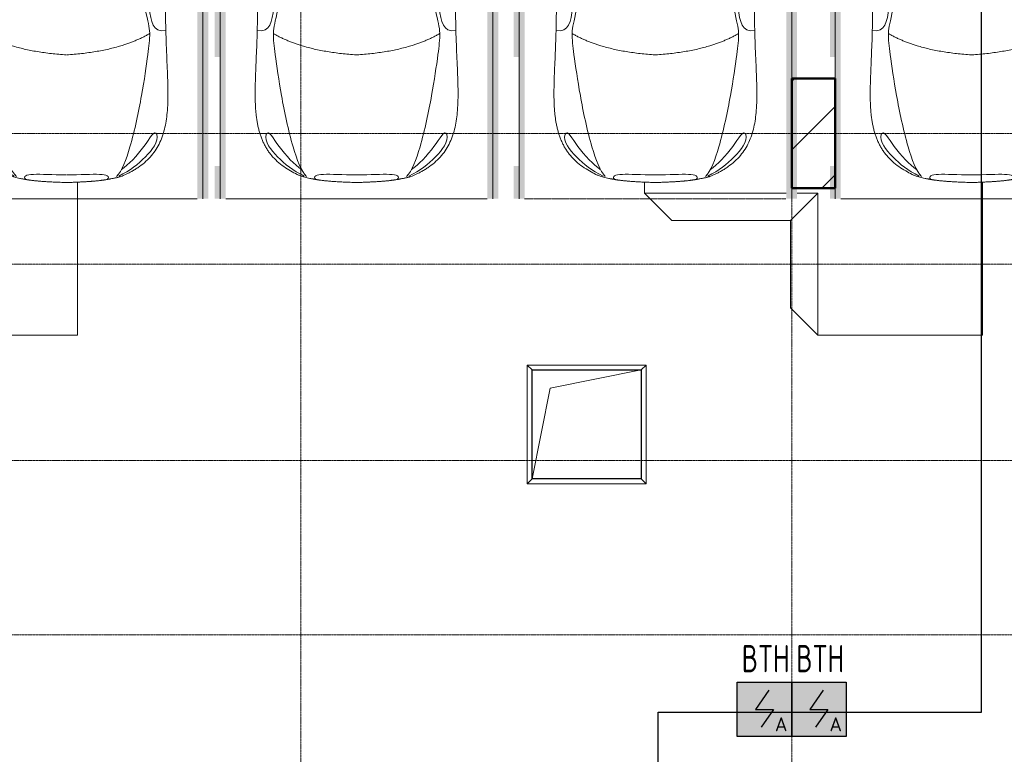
# Model space of a CAD drawing. Header units: millimetres. Extents: x -135639 to 224623, y -383017 to -59102.
# Tile 214 of 256: x 125615 to 134644, y -326312 to -319573. Entities that reach past the tile are written whole.
import ezdxf
from ezdxf.enums import TextEntityAlignment as Align

# ---------------------------------------------------------------- set-up
doc = ezdxf.new("R2010")
doc.units = ezdxf.units.MM
for name, pattern in [('CONTINOUS', [0]), ('Линия сетки', [25, 20, -2.5, 0, -2.5]), ('Невидимые', [5, 3, -2]), ('Штрих_3_3_', [6, 3, -3])]:
    doc.linetypes.add(name, pattern=pattern)
for name, color, linetype, lineweight in [('A-000-M_MASS', 7, 'Continuous', 18), ('A-200-M_WALL_INT', 7, 'Continuous', 18), ('A-314-M_WINDOW', 7, 'Continuous', 18), ('C-953-M_PARKING', 7, 'Continuous', 18), ('C-953-MH_PARKING', 7, 'Невидимые', 18), ('S-160-M_FOUND', 7, 'Continuous', 18), ('S-280-M_COLUMN', 7, 'Continuous', 18), ('S-280-M_STRUCT_FRAME', 7, 'Continuous', 18), ('Z-030-M_GRID', 7, 'Continuous', 9), ('ПС', 7, 'Continuous', 40), ('СС-011-ПОЖ-СИГНАЛИЗАЦИЯ', 1, 'Continuous', 30)]:
    doc.layers.add(name, color=color, linetype=linetype, lineweight=lineweight)
doc.styles.add('1111', font='isocpeur.ttf')

# ---------------------------------------------------------------- blocks, each defined once
blk = doc.blocks.new('A_PAR_Parking - M-V2-B2_-11_400_')
at = {"layer": 'C-953-M_PARKING', "true_color": 0xf7f9fb}
blk.add_hatch(color=7, dxfattribs=at).paths.add_polyline_path([(-50, 2650), (-1300, 2650), (-1300, 2600), (-1250, 2600), (-1250, 1600), (-1300, 1600), (-1300, -1350), (-1250, -1350), (-1250, -2350), (-1300, -2350), (-1300, -2650), (-1200, -2650), (-1200, 2600), (1200, 2600), (1200, -2650), (1300, -2650), (1300, 2650), (80.9, 2650)])
at = {"layer": 'A-000-M_MASS', "color": 253, "true_color": 0xaaaaaa}
for p, q in [((-853.2, -716.7), (-993.1, -639.1)), ((-906.1, -687.4), (-993.1, -639.1)), ((853.2, -716.7), (993.1, -639.1)), ((993.1, -639.1), (906.1, -687.4))]:
    blk.add_line(p, q, dxfattribs=at)
for centre, start, end in [((-1010.2, -677.7), 66.06953, 136.58163), ((1010.2, -677.7), 43.41837, 113.93047)]:
    blk.add_arc(centre, 42.2, start, end, dxfattribs=at)
for points, knots in [([(0, 2003.8), (-45, 2003.7), (-131.8, 2001.4), (-251.9, 1990.7), (-361.8, 1973.6), (-494.8, 1942.4), (-606.8, 1899.6), (-686.2, 1853.3), (-726.1, 1824.5), (-753.4, 1801.8), (-773.8, 1781.9), (-788.8, 1765.5), (-799.4, 1753.1), (-809.5, 1740.4), (-818.9, 1727.5), (-827.7, 1714.4), (-836.1, 1701.2), (-843.9, 1687.9), (-851.2, 1674.4), (-857.9, 1660.8), (-864.3, 1647.2), (-870.2, 1633.6), (-875.7, 1619.8), (-880.7, 1606), (-885.4, 1592.2), (-889.8, 1578.4), (-893.7, 1564.6), (-897.4, 1550.8), (-900.7, 1537.2), (-903.9, 1523.6), (-906.6, 1510.1), (-909.2, 1496.6), (-911.6, 1483.4), (-913.8, 1470.2), (-915.7, 1457.2), (-917.5, 1444.4), (-919.2, 1431.8), (-920.9, 1419.4), (-922.8, 1403.2), (-925.1, 1383.5), (-927.6, 1360.8), (-929.8, 1338.8), (-931.7, 1317.6), (-934, 1290), (-936.3, 1256.7), (-938.2, 1217.6), (-939.4, 1178.6), (-940, 1138.8), (-940, 1097.3), (-939.6, 1053.4), (-938.7, 1006.6), (-937.5, 956.3), (-936, 902.1), (-934.3, 843.5), (-932.5, 780), (-929.8, 688.2), (-926.5, 558.6), (-922.7, 375.9), (-918.9, 163.4), (-914.9, -81.7), (-911.4, -315.4), (-908.5, -521.3), (-906.9, -630.9), (-906.1, -687.4)], [0, 0, 0, 0, 0.02381, 0.047619, 0.071429, 0.095238, 0.142857, 0.166667, 0.178571, 0.190476, 0.202381, 0.208333, 0.214286, 0.220238, 0.22619, 0.232143, 0.238095, 0.244048, 0.25, 0.255952, 0.261905, 0.267857, 0.27381, 0.279762, 0.285714, 0.291667, 0.297619, 0.303571, 0.309524, 0.315476, 0.321429, 0.327381, 0.333333, 0.339286, 0.345238, 0.35119, 0.357143, 0.363095, 0.369048, 0.380952, 0.392857, 0.404762, 0.416667, 0.428571, 0.452381, 0.47619, 0.5, 0.52381, 0.547619, 0.571429, 0.595238, 0.619048, 0.642857, 0.666667, 0.690476, 0.714286, 0.761905, 0.809524, 0.857143, 0.904762, 0.952381, 0.97619, 1, 1, 1, 1]), ([(906.1, -687.4), (906.9, -630.9), (908.5, -521.3), (910.7, -366.9), (912.8, -221.9), (915.6, -40.8), (918.9, 163.4), (922.7, 375.9), (926.5, 558.6), (929.8, 688.2), (932.5, 780), (935, 864.7), (937.7, 958.2), (939.4, 1038.8), (940, 1097.3), (940, 1138.8), (939.4, 1178.6), (938.2, 1217.6), (936.6, 1250.1), (934.9, 1276.7), (932.9, 1303.6), (930.5, 1331.5), (927.6, 1360.8), (925.1, 1383.5), (922.8, 1403.2), (920.9, 1419.4), (919.2, 1431.8), (917.5, 1444.4), (915.7, 1457.2), (913.8, 1470.2), (911.6, 1483.4), (909.2, 1496.6), (906.6, 1510.1), (903.9, 1523.6), (900.7, 1537.2), (897.4, 1550.8), (893.7, 1564.6), (889.8, 1578.4), (885.4, 1592.2), (880.7, 1606), (875.7, 1619.8), (870.2, 1633.6), (864.3, 1647.2), (857.9, 1660.8), (851.2, 1674.4), (843.9, 1687.9), (836.1, 1701.2), (827.7, 1714.4), (818.9, 1727.5), (809.5, 1740.4), (799.4, 1753.1), (788.8, 1765.5), (773.8, 1781.9), (753.4, 1801.8), (726.1, 1824.5), (686.2, 1853.3), (629.5, 1886.4), (550.8, 1921), (461.5, 1950.2), (361.8, 1973.6), (251.9, 1990.7), (131.8, 2001.4), (45, 2003.7), (0, 2003.8)], [0, 0, 0, 0, 0.02381, 0.047619, 0.071429, 0.095238, 0.142857, 0.190476, 0.238095, 0.285714, 0.309524, 0.333333, 0.380952, 0.428571, 0.452381, 0.47619, 0.5, 0.52381, 0.547619, 0.559524, 0.571429, 0.595238, 0.607143, 0.619048, 0.630952, 0.636905, 0.642857, 0.64881, 0.654762, 0.660714, 0.666667, 0.672619, 0.678571, 0.684524, 0.690476, 0.696429, 0.702381, 0.708333, 0.714286, 0.720238, 0.72619, 0.732143, 0.738095, 0.744048, 0.75, 0.755952, 0.761905, 0.767857, 0.77381, 0.779762, 0.785714, 0.791667, 0.797619, 0.809524, 0.821429, 0.833333, 0.857143, 0.880952, 0.904762, 0.928571, 0.952381, 0.97619, 1, 1, 1, 1]), ([(-643, 1534.6), (-731.6, 1765.4), (-468.2, 1854.8), (-203.3, 1891), (-1.9, 1901.6)], [0, 0, 0, 0, 0.867049, 1.684227, 1.684227, 1.684227, 1.684227]), ([(643, 1534.6), (731.6, 1765.4), (468.2, 1854.8), (203.3, 1891), (1.9, 1901.6)], [0, 0, 0, 0, 0.867049, 1.684227, 1.684227, 1.684227, 1.684227]), ([(-643, 1534.6), (-569.6, 1622.1), (-348.5, 1664.3), (-124, 1672.4), (-1.9, 1676.2)], [0, 0, 0, 0, 0.616728, 1.242165, 1.242165, 1.242165, 1.242165]), ([(643, 1534.6), (569.6, 1622.1), (348.5, 1664.3), (124, 1672.4), (1.9, 1676.2)], [0, 0, 0, 0, 0.616728, 1.242165, 1.242165, 1.242165, 1.242165]), ([(-908.3, -1105.9), (-792, -1130), (-753.2, -859.4), (-662.6, -332.1), (-655.4, 196.5), (-660.5, 684.2), (-662.6, 1068.4), (-763.9, 1442.7), (-816.5, 1156.9), (-841.5, 605.2), (-856.7, 17.5), (-856.5, -453.9), (-853.2, -716.7)], [0, 0, 0, 0, 1.013953, 2.476159, 4.172855, 5.704608, 7.082231, 8.244161, 9.589947, 11.154659, 12.917121, 14.362976, 14.362976, 14.362976, 14.362976]), ([(908.3, -1105.9), (792, -1130), (753.2, -859.4), (662.6, -332.1), (655.4, 196.5), (660.5, 684.2), (662.6, 1068.4), (763.9, 1442.7), (816.5, 1156.9), (841.5, 605.2), (856.7, 17.5), (856.5, -453.9), (853.2, -716.7)], [0, 0, 0, 0, 1.013953, 2.476159, 4.172855, 5.704608, 7.082231, 8.244161, 9.589947, 11.154659, 12.917121, 14.362976, 14.362976, 14.362976, 14.362976]), ([(-459.4, -2446), (-507.5, -2397.9), (-600.9, -2146.6), (-695.8, -1683.9), (-743.6, -1354.1), (-774.1, -1106.3), (-734.1, -996.4), (-659.8, -552.2), (-618, -522.3), (-447.3, -564.9), (-233.6, -590.3), (-1.9, -601.6)], [0, 0, 0, 0, 0.884172, 2.058368, 3.212407, 3.977765, 4.871213, 5.547774, 6.288901, 6.772879, 7.454401, 7.454401, 7.454401, 7.454401]), ([(459.4, -2446), (507.5, -2397.9), (600.9, -2146.6), (695.8, -1683.9), (743.6, -1354.1), (774.1, -1106.3), (734.1, -996.4), (659.8, -552.2), (618, -522.3), (447.3, -564.9), (233.6, -590.3), (1.9, -601.6)], [0, 0, 0, 0, 0.884172, 2.058368, 3.212407, 3.977765, 4.871213, 5.547774, 6.288901, 6.772879, 7.454401, 7.454401, 7.454401, 7.454401]), ([(-1040.9, -648.7), (-1044.8, -652.2), (-1049.7, -657.8), (-1054.1, -666.1), (-1056.4, -672.8), (-1057.9, -679.9), (-1058.6, -689.7), (-1057.4, -702.8), (-1052.9, -719.4), (-1043.2, -742.4), (-1025.9, -770.7), (-999.5, -802.9), (-970.5, -831.6), (-944.5, -852.7), (-923.4, -867.2), (-912.9, -873.5), (-907.6, -876.4)], [0, 0, 0, 0, 0.066667, 0.1, 0.133333, 0.166667, 0.2, 0.266667, 0.333333, 0.4, 0.533333, 0.65, 0.766667, 0.883333, 0.941667, 1, 1, 1, 1]), ([(907.6, -876.4), (913.6, -873), (925.6, -865.8), (943.7, -853.1), (961.5, -838.8), (984.6, -818.2), (1011.1, -789.9), (1035.9, -755.8), (1052.2, -723.5), (1057.8, -701.7), (1058.4, -688.2), (1058, -681.7), (1057.1, -675.4), (1055.3, -669.5), (1052.9, -663.7), (1048.7, -656.6), (1044.3, -651.7), (1040.9, -648.7)], [0, 0, 0, 0, 0.066667, 0.133333, 0.2, 0.266667, 0.4, 0.533333, 0.65, 0.766667, 0.795833, 0.825, 0.854167, 0.883333, 0.9125, 0.941667, 1, 1, 1, 1]), ([(-907.6, -876.4), (-907.6, -970.2), (-910.8, -1145), (-918.8, -1336.6), (-924.8, -1476.4), (-927.8, -1558.8), (-929.3, -1621.9), (-929.8, -1660.3), (-929.9, -1690.3), (-929.8, -1712.5), (-929.5, -1734.4), (-929, -1756), (-928.2, -1777.3), (-926.9, -1805.3), (-924.7, -1839.6), (-921, -1879.7), (-916.1, -1918.7), (-909.8, -1956.8), (-902.2, -1993.9), (-893.1, -2030.1), (-882.3, -2065.3), (-869.9, -2099.5), (-855.6, -2132.7), (-839.5, -2164.7), (-821.4, -2195.7), (-801.3, -2225.4), (-771.5, -2263.5), (-728.6, -2307.9), (-667.7, -2355.8), (-604, -2396.4), (-554, -2422.5), (-519.1, -2437.8), (-496.1, -2446.4), (-474.3, -2452.9), (-452.2, -2458.2), (-432, -2462.2), (-414, -2465.5), (-401.8, -2467.8), (-391.4, -2469.7), (-383.1, -2471.3), (-375.8, -2472.6), (-369.6, -2473.7), (-364.7, -2474.5), (-359.6, -2475.4), (-354.3, -2476.2), (-348.8, -2477.1), (-342.9, -2477.9), (-336.8, -2478.8), (-328.3, -2480), (-317.9, -2481.3), (-305.4, -2482.8), (-293.3, -2484.2), (-280.2, -2485.5), (-266.2, -2486.8), (-251.1, -2488.2), (-234.9, -2489.5), (-217.6, -2490.8), (-199, -2492.1), (-179.2, -2493.3), (-158.1, -2494.6), (-135.4, -2495.8), (-111.4, -2496.9), (-85.9, -2498), (-49.5, -2499.5), (-19.9, -2500.5), (0.9, -2501.1)], [0, 0, 0, 0, 0.081633, 0.163265, 0.204082, 0.244898, 0.265306, 0.285714, 0.295918, 0.306122, 0.316327, 0.326531, 0.336735, 0.346939, 0.367347, 0.387755, 0.408163, 0.428571, 0.44898, 0.469388, 0.489796, 0.510204, 0.530612, 0.55102, 0.571429, 0.591837, 0.612245, 0.653061, 0.693878, 0.734694, 0.77551, 0.795918, 0.816327, 0.836735, 0.857143, 0.877551, 0.887755, 0.897959, 0.903061, 0.908163, 0.913265, 0.915816, 0.918367, 0.920918, 0.923469, 0.92602, 0.928571, 0.931122, 0.933673, 0.938776, 0.942602, 0.946429, 0.950255, 0.954082, 0.957908, 0.961735, 0.965561, 0.969388, 0.973214, 0.977041, 0.980867, 0.984694, 0.98852, 0.992347, 1, 1, 1, 1]), ([(0.9, -2501.1), (14.8, -2500.7), (41.6, -2499.8), (79, -2498.3), (107.6, -2497.1), (129.2, -2496), (144.8, -2495.2), (159.7, -2494.4), (173.9, -2493.6), (187.6, -2492.8), (205, -2491.6), (221.3, -2490.5), (236.5, -2489.3), (247.5, -2488.4), (257.9, -2487.5), (267.8, -2486.6), (277.2, -2485.7), (289.3, -2484.5), (303.2, -2483), (315.9, -2481.5), (325.4, -2480.3), (332.1, -2479.4), (338.4, -2478.5), (344.6, -2477.7), (350.4, -2476.8), (357.8, -2475.6), (364.7, -2474.5), (371.2, -2473.4), (377.4, -2472.3), (384.7, -2471), (393, -2469.4), (403.4, -2467.5), (415.6, -2465.2), (429.1, -2462.7), (441.7, -2460.2), (453.5, -2457.8), (464.8, -2455.2), (475.8, -2452.4), (486.8, -2449.3), (501.5, -2444.6), (520.6, -2437.4), (546.8, -2425.9), (575.5, -2411.6), (605.9, -2394.8), (637.3, -2375.6), (679.2, -2347.3), (729.9, -2307.4), (781.3, -2254), (823.6, -2195.7), (857.7, -2132.6), (884.2, -2065.2), (910.5, -1970), (929.2, -1835.4), (931.7, -1681.2), (927.8, -1538.8), (921.6, -1386.8), (911.9, -1176.7), (907.6, -981.8), (907.6, -876.4)], [0, 0, 0, 0, 0.005102, 0.010204, 0.015306, 0.017857, 0.020408, 0.022959, 0.02551, 0.028061, 0.030612, 0.035714, 0.038265, 0.040816, 0.043367, 0.045918, 0.048469, 0.05102, 0.056122, 0.061224, 0.063776, 0.066327, 0.068878, 0.071429, 0.07398, 0.076531, 0.081633, 0.084184, 0.086735, 0.091837, 0.096939, 0.102041, 0.112245, 0.122449, 0.132653, 0.142857, 0.153061, 0.163265, 0.173469, 0.183673, 0.204082, 0.22449, 0.244898, 0.265306, 0.285714, 0.306122, 0.346939, 0.387755, 0.428571, 0.469388, 0.510204, 0.55102, 0.632653, 0.72449, 0.770408, 0.816327, 0.908163, 1, 1, 1, 1]), ([(-479.6, -2441.4), (-586, -2391.8), (-718.7, -2282.7), (-847.3, -2127.6), (-828.4, -2057)], [0, 0, 0, 0, 0.53668, 1.024735, 1.024735, 1.024735, 1.024735]), ([(-828.4, -2057), (-802.6, -2015.7), (-728.3, -2173.2), (-566.1, -2339.3), (-504.9, -2380.6)], [0, 0, 0, 0, 0.497572, 1.022643, 1.022643, 1.022643, 1.022643]), ([(479.6, -2441.4), (586, -2391.8), (718.7, -2282.7), (847.3, -2127.6), (828.4, -2057)], [0, 0, 0, 0, 0.53668, 1.024735, 1.024735, 1.024735, 1.024735]), ([(828.4, -2057), (802.6, -2015.7), (728.3, -2173.2), (566.1, -2339.3), (504.9, -2380.6)], [0, 0, 0, 0, 0.497572, 1.022643, 1.022643, 1.022643, 1.022643])]:
    blk.add_open_spline(points, degree=3, knots=knots, dxfattribs=at)
for points, degree in [([(-599.3, -190.1), (-592, -24.4), (-575.2, 588.2), (-560, 1389.4)], 3), ([(599.3, -190.1), (592, -24.4), (575.2, 588.2), (560, 1389.4)], 3), ([(-1.9, -1329.8), (-478.1, -1299.2), (-761.9, -1135.3)], 2), ([(1.9, -1329.8), (478.1, -1299.2), (761.9, -1135.3)], 2), ([(-376.2, -2469.9), (-425, -2411.7), (-256.6, -2425), (-1.9, -2431.6)], 3), ([(376.2, -2469.9), (425, -2411.7), (256.6, -2425), (1.9, -2431.6)], 3)]:
    blk.add_open_spline(points, degree=degree, dxfattribs=at)
at = {"layer": 'C-953-M_PARKING', "color": 253, "true_color": 0xaaaaaa}
for p, q in [((1250, 2650), (-1250, 2650)), ((-1250, 2650), (-1250, -2650)), ((1250, -2650), (1250, 2650)), ((825.8, 2443.3), (822.1, 2433.8)), ((833.1, 2445.9), (825.8, 2443.3)), ((846, 2445.9), (833.1, 2445.9)), ((854.6, 2444.9), (846, 2445.9)), ((861.1, 2441.8), (854.6, 2444.9)), ((865.9, 2436.9), (861.1, 2441.8)), ((1046.1, 2442.4), (1041.4, 2437.3)), ((1051.3, 2445.1), (1046.1, 2442.4)), ((1057.5, 2445.9), (1051.3, 2445.1)), ((1071.8, 2445.9), (1057.5, 2445.9)), ((1075.5, 2445.3), (1071.8, 2445.9)), ((1071.8, 2445.9), (1075.5, 2445.3)), ((1079, 2443.3), (1075.5, 2445.3)), ((1075.5, 2445.3), (1079, 2443.3)), ((1081.6, 2439.5), (1079, 2443.3)), ((1079, 2443.3), (1081.6, 2439.5)), ((1082.7, 2433.8), (1081.6, 2439.5)), ((822.1, 2433.8), (822.1, 2200.1)), ((846.5, 2200.1), (846.5, 2425.3)), ((846.5, 2425.3), (938, 2198.7)), ((869.4, 2430.3), (865.9, 2436.9)), ((950, 2231.9), (869.4, 2430.3)), ((1037.2, 2429.5), (950, 2231.9)), ((959.7, 2198.7), (1058.6, 2425.3)), ((1041.4, 2437.3), (1037.2, 2429.5)), ((1058.6, 2425.3), (1058.6, 2200.1)), ((1082.7, 2200.1), (1082.7, 2433.8)), ((822.1, 2200.1), (822.6, 2197.9)), ((822.6, 2197.9), (824.5, 2196.4)), ((824.5, 2196.4), (822.6, 2197.9)), ((824.5, 2196.4), (828.2, 2195.4)), ((828.2, 2195.4), (824.5, 2196.4)), ((828.2, 2195.4), (833.8, 2195)), ((833.8, 2195), (839.8, 2195.4)), ((839.8, 2195.4), (843.6, 2196.4)), ((843.6, 2196.4), (839.8, 2195.4)), ((843.6, 2196.4), (845.7, 2197.9)), ((845.7, 2197.9), (843.6, 2196.4)), ((845.7, 2197.9), (846.5, 2200.1)), ((938, 2198.7), (939, 2197.3)), ((939, 2197.3), (938, 2198.7)), ((939, 2197.3), (941, 2196.1)), ((941, 2196.1), (939, 2197.3)), ((941, 2196.1), (944.2, 2195.3)), ((944.2, 2195.3), (941, 2196.1)), ((944.2, 2195.3), (948.9, 2195)), ((948.9, 2195), (944.2, 2195.3)), ((948.9, 2195), (953.2, 2195.3)), ((953.2, 2195.3), (948.9, 2195)), ((953.2, 2195.3), (956.4, 2196.1)), ((956.4, 2196.1), (953.2, 2195.3)), ((956.4, 2196.1), (958.5, 2197.3)), ((958.5, 2197.3), (956.4, 2196.1)), ((958.5, 2197.3), (959.7, 2198.7)), ((959.7, 2198.7), (958.5, 2197.3)), ((1058.6, 2200.1), (1059.2, 2197.9)), ((1059.2, 2197.9), (1061.1, 2196.4)), ((1061.1, 2196.4), (1059.2, 2197.9)), ((1061.1, 2196.4), (1064.9, 2195.4)), ((1064.9, 2195.4), (1061.1, 2196.4)), ((1064.9, 2195.4), (1070.4, 2195)), ((1070.4, 2195), (1076.3, 2195.4)), ((1076.3, 2195.4), (1080, 2196.4)), ((1080, 2196.4), (1076.3, 2195.4)), ((1080, 2196.4), (1082.1, 2197.9)), ((1082.1, 2197.9), (1080, 2196.4)), ((1082.1, 2197.9), (1082.7, 2200.1)), ((1082.7, 2200.1), (1082.1, 2197.9))]:
    blk.add_line(p, q, dxfattribs=at)
at = {"layer": 'C-953-MH_PARKING', "color": 253, "linetype": 'Штрих_3_3_', "true_color": 0xaaaaaa}
blk.add_line((-1200, -2650), (1200, -2650), dxfattribs=at)
blk = doc.blocks.new('105_Приямок_C крышкой - 1000x1000-3524621-B2_-11_400_')
at = {"layer": 'A-314-M_WINDOW', "color": 253, "true_color": 0xaaaaaa}
for p, q in [((-545, -545), (-545, 545)), ((-545, 545), (545, 545)), ((545, 545), (545, -545)), ((545, -545), (-545, -545))]:
    blk.add_line(p, q, dxfattribs=at)
at = {"layer": 'S-280-M_STRUCT_FRAME', "color": 253, "true_color": 0xaaaaaa}
for p, q in [((-500, 500), (-545, 545)), ((500, 500), (545, 545)), ((-500, -500), (-545, -545)), ((500, -500), (545, -545))]:
    blk.add_line(p, q, dxfattribs=at)
blk = doc.blocks.new('135_SLK_GD_AR_rvt-1-B2_-11_400_')
at = {"layer": 'A-200-M_WALL_INT', "color": 253, "lineweight": 40, "true_color": 0xaaaaaa}
for p, q in [((141652, 41602), (141248, 41602)), ((141248, 41602), (141248, 41600)), ((141248, 41600), (141248, 40600)), ((141652, 41600), (141652, 41602)), ((141652, 40598), (141652, 41600)), ((141248, 40600), (141248, 40598)), ((141248, 40598), (141650, 40598)), ((141650, 40598), (141652, 40598))]:
    blk.add_line(p, q, dxfattribs=at)
at = {"layer": 'A-314-M_WINDOW', "color": 253, "lineweight": 18, "true_color": 0xaaaaaa}
blk.add_blockref('105_Приямок_C крышкой - 1000x1000-3524621-B2_-11_400_', (139370, 38430), dxfattribs=at)
at = {"layer": 'C-953-M_PARKING', "color": 253, "lineweight": 18, "true_color": 0xaaaaaa}
for p in [(134600, 43150), (137260, 43150), (140000, 43150), (142900, 43150)]:
    blk.add_blockref('A_PAR_Parking - M-V2-B2_-11_400_', p, dxfattribs=at)
blk = doc.blocks.new('Бетон-Прямоугольная-Колонна - CLM_Подземные этажи_В40-400х1000-V217-B2_-11_400_')
at = {"layer": 'S-280-M_COLUMN', "lineweight": 9, "true_color": 0xaaaaaa}
h = blk.add_hatch(dxfattribs=at)
h.set_pattern_fill('FP_98', color=253, style=0, pattern_type=2)
h.set_pattern_definition([(45, (-141450, -41100), (-628.618, 628.618), []), (45, (-140821.4, -41100), (-628.618, 628.618), [1111.25, -222.25, 6.706, -215.544])])
h.paths.add_polyline_path([(4.5, -500), (200, -500), (200, 500), (-200, 500), (-200, -500)])
at = {"layer": 'S-280-M_COLUMN', "color": 253, "lineweight": 40, "true_color": 0xaaaaaa}
for p, q in [((200, 500), (-200, 500)), ((-200, 500), (-200, -500)), ((200, -500), (200, 500)), ((-200, -500), (200, -500))]:
    blk.add_line(p, q, dxfattribs=at)
blk = doc.blocks.new('ADSK_ОбобщеннаяМодель_ОтверстиеПрямоугольное_вПерекрытии - ADSK_ОтверстиеПрямоугольное_вПерекрытии-660398-B2_-11_400_')
at = {"layer": 'A-000-M_MASS', "color": 253, "lineweight": 30, "true_color": 0xaaaaaa}
for p, q in [((-500, 500), (500, 500)), ((-500, -500), (-500, 500)), ((500, 500), (500, -500)), ((500, -500), (-500, -500))]:
    blk.add_line(p, q, dxfattribs=at)
at = {"layer": 'A-000-M_MASS', "color": 253, "true_color": 0xaaaaaa}
for p, q in [((-333.3, 333.3), (500, 500)), ((-500, -500), (-333.3, 333.3))]:
    blk.add_line(p, q, dxfattribs=at)
blk = doc.blocks.new('135_SLK_GD_KR_rvt-1-B2_-11_400_')
at = {"layer": 'S-160-M_FOUND', "color": 253, "true_color": 0xaaaaaa}
for p, q in [((134700, 39250), (134700, 40652.7)), ((139900, 40652.7), (139900, 40550)), ((143000, 39250), (143000, 40652.7)), ((139900, 40550), (141200, 40550)), ((140150, 40300), (139900, 40550)), ((141240, 40300), (141490, 40550)), ((141300, 40550), (141490, 40550)), ((141490, 40550), (141490, 39250)), ((141240, 40300), (140150, 40300)), ((141240, 39500), (141240, 40300)), ((141490, 39250), (141240, 39500)), ((131600, 39250), (134700, 39250)), ((141490, 39250), (143000, 39250))]:
    blk.add_line(p, q, dxfattribs=at)
at = {"layer": 'A-000-M_MASS', "color": 253, "lineweight": 18, "true_color": 0xaaaaaa}
blk.add_blockref('ADSK_ОбобщеннаяМодель_ОтверстиеПрямоугольное_вПерекрытии - ADSK_ОтверстиеПрямоугольное_вПерекрытии-660398-B2_-11_400_', (139370, 38430), dxfattribs=at)
at = {"layer": 'S-280-M_COLUMN', "color": 253, "lineweight": 18, "true_color": 0xaaaaaa}
blk.add_blockref('Бетон-Прямоугольная-Колонна - CLM_Подземные этажи_В40-400х1000-V217-B2_-11_400_', (141450, 41100), dxfattribs=at)
blk = doc.blocks.new('-2 этаж')
at = {"layer": 'Z-030-M_GRID', "color": 253, "linetype": 'Линия сетки', "true_color": 0xaaaaaa}
for p, q in [((395842.3, -369620.1), (395842.3, -216207.4)), ((400342.3, -369619.8), (400342.3, -216207.4)), ((412503.2, -308827.3), (255411.6, -308827.3)), ((415041.5, -310027.3), (255411.7, -310027.3)), ((415041.7, -311827.3), (255411.9, -311827.3)), ((415041.7, -313427.3), (255411.9, -313427.3))]:
    blk.add_line(p, q, dxfattribs=at)
at = {"lineweight": 5}
for name in ['135_SLK_GD_KR_rvt-1-B2_-11_400_', '135_SLK_GD_AR_rvt-1-B2_-11_400_']:
    blk.add_blockref(name, (259092.3, -349927.3), dxfattribs=at)
blk = doc.blocks.new('*U4706')
at = {"lineweight": 35, "true_color": 0xffffff}
h = blk.add_hatch(color=7, dxfattribs=at)
h.dxf.hatch_style = 1
h.paths.add_polyline_path([(0, 499.6), (0, 0), (499.6, 0), (499.6, 499.6)])
at = {"color": 1, "linetype": 'ByBlock', "lineweight": -2}
for p, q in [((289.5, 426.3), (166.9, 249.8)), ((166.9, 249.8), (332.7, 249.8)), ((332.7, 249.8), (219.3, 86.3))]:
    blk.add_line(p, q, dxfattribs=at)
at = {"color": 1, "linetype": 'ByBlock', "lineweight": -2, "ltscale": 0.1}
blk.add_lwpolyline([(0, 499.6), (499.6, 499.6), (499.6, 0), (0, 0)], close=True, dxfattribs=at)
at = {"color": 1, "linetype": 'ByBlock', "lineweight": -2, "ltscale": 1000, "style": '1111'}
blk.add_text('A', height=128.1, dxfattribs=at).set_placement((403.4, 49.2), align=Align.CENTER)
at = {"color": 0, "linetype": 'ByBlock', "lineweight": -2, "style": '1111'}
blk.add_attdef('INDEX', (-63.3, -234.7), '', height=125, dxfattribs=at)
at = {"color": 0, "linetype": 'ByBlock', "lineweight": -2, "style": '1111', "flags": 1}
for tag, p in [('NAME_DEVICE', (-64.1, -421.2)), ('NUM_POM', (-81.6, -847))]:
    blk.add_attdef(tag, p, '', height=125, dxfattribs=at)
at = {"color": 0, "linetype": 'ByBlock', "lineweight": -2, "style": '1111', "width": 0.7}
blk.add_attdef('NUM_DEVICE', (-64.1, -629.5), '', height=125, dxfattribs=at)

msp = doc.modelspace()

# ---------------------------------------------------------------- linework, layer by layer
at = {"layer": 'СС-011-ПОЖ-СИГНАЛИЗАЦИЯ', "lineweight": 30}
msp.add_lwpolyline([(131468.8, -327078), (131468.8, -325925.2), (134434.6, -325925.2), (134434.6, -319183.6), (133360.1, -319183.6), (133360.1, -313546.3), (122041, -313546.3), (122041, -313825.1), (116905, -313825.1), (116905, -317044), (78848, -317044)], dxfattribs=at)

# ---------------------------------------------------------------- block references
at = {"color": 0}
msp.add_blockref('-2 этаж', (-267647.8, -11788.6), dxfattribs=at)
at = {"layer": 'ПС', "color": 7, "linetype": 'CONTINOUS', "lineweight": 30, "ltscale": 100}
ref = msp.add_blockref('*U4706', (132194.5, -326149.3), dxfattribs=dict(at, xscale=1.000736, yscale=1.000736, zscale=1.000736))
ref.add_attrib('NUM_DEVICE', 'BTH', dxfattribs={"layer": '0', "color": 0, "linetype": 'ByBlock', "lineweight": -2, "ltscale": 100, "height": 250.18, "style": '1111', "width": 0.7}).set_placement((132456.2, -325558.8), align=Align.CENTER)
ref = msp.add_blockref('*U4706', (132694.5, -326149.3), dxfattribs=dict(at, xscale=1.000736, yscale=1.000736, zscale=1.000736))
ref.add_attrib('NUM_DEVICE', 'BTH', dxfattribs={"layer": '0', "color": 0, "linetype": 'ByBlock', "lineweight": -2, "ltscale": 100, "height": 250.18, "style": '1111', "width": 0.7}).set_placement((132956.2, -325558.8), align=Align.CENTER)

doc.saveas('drawing.dxf')
